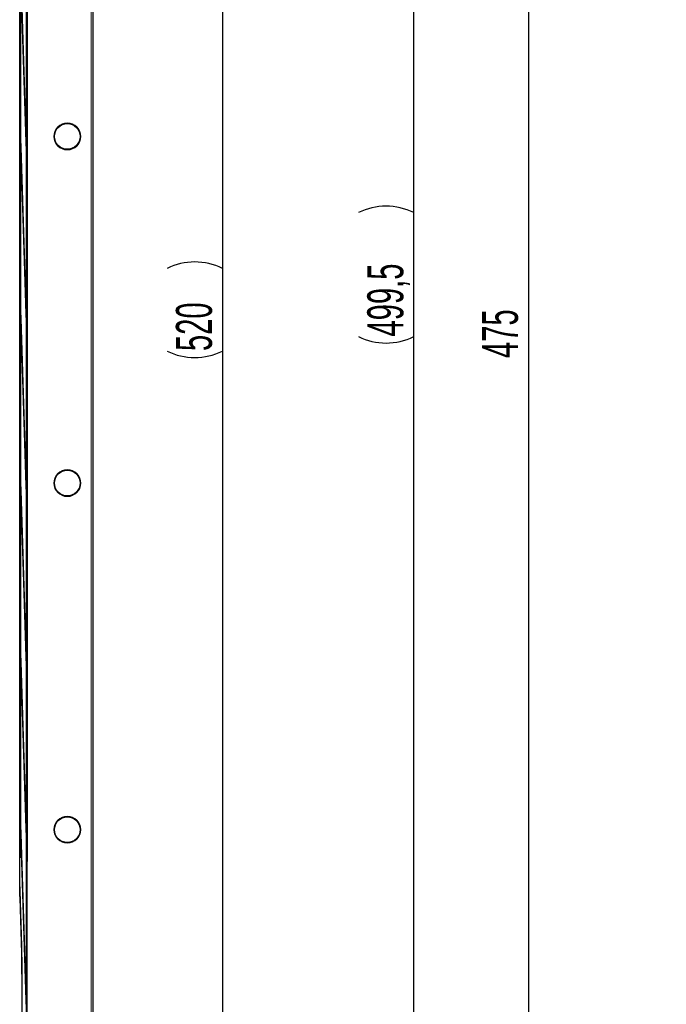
# Model space of a CAD drawing. Header units: millimetres. Extents: x 5 to 418, y 2 to 292.
# Tile 11 of 47: x 123 to 186, y 100 to 196. Entities that reach past the tile are written whole.
import ezdxf

# ---------------------------------------------------------------- set-up
doc = ezdxf.new("R2010")
doc.units = ezdxf.units.MM
doc.layers.add('SLD-0', color=7, linetype='Continuous')
doc.styles.add('SLDTEXTSTYLE0', font='TXT', dxfattribs={"width": 0.605})
doc.dimstyles.new('SLDDIMSTYLE0', dxfattribs={"dimtxt": 3.5, "dimasz": 3.302, "dimexe": 0, "dimexo": 0.0625, "dimgap": 0.875, "dimtad": 1, "dimdec": 1, "dimlfac": 3, "dimrnd": 1e-09, "dimzin": 12, "dimdsep": 46, "dimtxsty": 'SLDTEXTSTYLE0', "dimsah": 1, "dimcen": 0.09, "dimadec": 0, "dimazin": 3, "dimtfac": 1, "dimtofl": 0, "dimtmove": 0, "dimatfit": 3, "dimfxl": 1, "dimfrac": 2, "dimtolj": 1, "dimtzin": 12, "dimarcsym": 0})
doc.dimstyles.new('SLDDIMSTYLE2', dxfattribs={"dimtxt": 3.5, "dimasz": 3.302, "dimexe": 0, "dimexo": 0.0625, "dimgap": 0.875, "dimtad": 1, "dimlfac": 3, "dimrnd": 1e-09, "dimzin": 12, "dimdsep": 46, "dimtxsty": 'SLDTEXTSTYLE0', "dimsah": 1, "dimcen": 0.09, "dimadec": 0, "dimazin": 3, "dimtfac": 1, "dimtofl": 0, "dimtmove": 0, "dimatfit": 3, "dimfxl": 1, "dimfrac": 2, "dimtolj": 1, "dimtzin": 12, "dimarcsym": 0})

# ---------------------------------------------------------------- blocks, each defined once
blk = doc.blocks.new('_D')
at = {"layer": 'SLD-0', "color": 7}
for p, q in [((218.518, 246.138), (171.896, 246.138)), ((172.896, 246.138), (172.896, 87.816)), ((191.018, 87.816), (171.896, 87.816))]:
    blk.add_line(p, q, dxfattribs=at)
for points in [[(172.896, 246.138), (172.388, 242.836), (173.404, 242.836)], [(172.896, 87.816), (173.404, 91.118), (172.388, 91.118)]]:
    blk.add_solid(points, dxfattribs=at)
at = {"layer": 'SLD-0', "color": 7, "insert": (168.384, 162.966), "char_height": 3.5, "attachment_point": 1, "rotation": 90, "style": 'SLDTEXTSTYLE0'}
blk.add_mtext('475', dxfattribs=at)
blk = doc.blocks.new('_D_6')
at = {"layer": 'SLD-0', "color": 7}
for p, q in [((220.685, 254.319), (160.758, 254.319)), ((161.758, 87.816), (161.758, 254.319)), ((191.018, 87.816), (160.758, 87.816))]:
    blk.add_line(p, q, dxfattribs=at)
for centre, start, end in [((159.072, 171.711), 63.43495, 116.56505), ((159.072, 170.423), 243.43495, 296.56505)]:
    blk.add_arc(centre, 6.006, start, end, dxfattribs=at)
for points in [[(161.758, 254.319), (161.25, 251.017), (162.266, 251.017)], [(161.758, 87.816), (162.266, 91.118), (161.25, 91.118)]]:
    blk.add_solid(points, dxfattribs=at)
at = {"layer": 'SLD-0', "color": 7, "insert": (157.246, 165.052), "char_height": 3.5, "attachment_point": 1, "rotation": 90, "style": 'SLDTEXTSTYLE0'}
blk.add_mtext('499,5', dxfattribs=at)
blk = doc.blocks.new('_D_8')
at = {"layer": 'SLD-0', "color": 7}
for p, q in [((128.938, 254.319), (144.17, 254.319)), ((143.17, 254.319), (143.17, 80.986)), ((128.938, 80.986), (144.17, 80.986))]:
    blk.add_line(p, q, dxfattribs=at)
for centre, start, end in [((140.484, 166.291), 63.43495, 116.56505), ((140.484, 169.013), 243.43495, 296.56505)]:
    blk.add_arc(centre, 6.006, start, end, dxfattribs=at)
for points in [[(143.17, 254.319), (142.662, 251.017), (143.678, 251.017)], [(143.17, 80.986), (143.678, 84.288), (142.662, 84.288)]]:
    blk.add_solid(points, dxfattribs=at)
at = {"layer": 'SLD-0', "color": 7, "insert": (138.658, 163.642), "char_height": 3.5, "attachment_point": 1, "rotation": 90, "style": 'SLDTEXTSTYLE0'}
blk.add_mtext('520', dxfattribs=at)

msp = doc.modelspace()

# ---------------------------------------------------------------- linework, layer by layer
at = {"color": 7, "linetype": 'Continuous', "lineweight": 18}
for p, q in [((130.4172, 82.6522), (130.4172, 252.6522)), ((130.5839, 252.6522), (130.5839, 82.6522)), ((123.4888, 240.8178), (123.4888, 114.0565)), ((124.2236, 239.2406), (124.2236, 114.0639)), ((123.4805, 114.0565), (123.4888, 114.0565)), ((124.1941, 114.0639), (124.2236, 114.0639)), ((123.5181, 111.2275), (123.6853, 105.8389)), ((123.6792, 105.1416), (123.5136, 110.5302)), ((123.6792, 105.1416), (123.6792, 105.1437)), ((123.705, 102.8944), (123.7157, 102.8944)), ((123.7157, 102.8944), (123.7157, 90.6509))]:
    msp.add_line(p, q, dxfattribs=at)
at = {"color": 7, "linetype": 'Continuous', "lineweight": 25}
for p, q in [((130.6043, 82.6522), (130.6043, 252.6522)), ((123.4805, 113.7644), (123.4805, 245.1787)), ((124.1941, 90.1383), (124.1941, 245.6513)), ((123.5554, 239.2856), (123.5554, 114.4189)), ((123.5633, 114.4189), (123.5633, 239.2856)), ((124.1198, 239.2856), (124.1198, 93.6522)), ((124.1277, 93.6522), (124.1277, 239.2856)), ((123.583, 200.0888), (124.0962, 183.5518)), ((124.1001, 183.9271), (123.5869, 200.4641)), ((123.5869, 183.7974), (123.583, 183.4221)), ((124.1001, 167.2605), (123.5869, 183.7974)), ((124.1001, 183.9271), (124.0851, 183.9109)), ((124.0962, 183.5518), (124.1001, 183.9271)), ((123.583, 183.4221), (124.0962, 166.8852)), ((123.5869, 167.1308), (123.583, 166.7555)), ((123.583, 166.7555), (124.0962, 150.2185)), ((124.1001, 150.5938), (123.5869, 167.1308)), ((124.1001, 167.2605), (124.0851, 167.2443)), ((124.0962, 166.8852), (124.1001, 167.2605)), ((123.5869, 150.4641), (123.583, 150.0888)), ((124.1001, 133.9271), (123.5869, 150.4641)), ((124.1001, 150.5938), (124.0851, 150.5776)), ((124.0962, 150.2185), (124.1001, 150.5938)), ((123.583, 150.0888), (124.0962, 133.5518)), ((124.1001, 133.9271), (124.0851, 133.9109)), ((124.0962, 133.5518), (124.1001, 133.9271)), ((123.5869, 133.7974), (123.583, 133.4221)), ((123.583, 133.4221), (124.0962, 116.8852)), ((124.1001, 117.2605), (123.5869, 133.7974)), ((123.5869, 117.1308), (123.583, 116.7555)), ((123.583, 116.7555), (124.0962, 100.2185)), ((124.1001, 100.5938), (123.5869, 117.1308)), ((124.1001, 117.2605), (124.0851, 117.2443)), ((124.0962, 116.8852), (124.1001, 117.2605)), ((123.5554, 114.4189), (123.5633, 114.4189)), ((123.6792, 105.1437), (123.5136, 110.5323)), ((123.5136, 110.5302), (123.5136, 110.5323)), ((123.7052, 90.0248), (123.7052, 102.6024)), ((124.1001, 100.5938), (124.0851, 100.5776)), ((124.0962, 100.2185), (124.1001, 100.5938))]:
    msp.add_line(p, q, dxfattribs=at)
at = {"color": 7, "linetype": 'Continuous', "lineweight": 18}
for centre in [(128.1043, 184.4856), (128.1043, 150.8189), (128.1043, 117.1522)]:
    msp.add_circle(centre, 1.3167, dxfattribs=at)
at = {"color": 7, "linetype": 'Continuous', "lineweight": 25}
for centre in [(128.1043, 184.4856), (128.1043, 150.8189), (128.1043, 117.1522)]:
    msp.add_circle(centre, 1.25, dxfattribs=at)
at = {"color": 7, "linetype": 'Continuous', "lineweight": 18}
msp.add_arc((123.6292, 105.8408), 0.0561, 302.379255, 358.011417, dxfattribs=at)
at = {"color": 7, "linetype": 'Continuous', "lineweight": 25}
msp.add_arc((26.7506, 102.879), 96.955, 359.836534, 1.337224, dxfattribs=at)
at = {"color": 7, "linetype": 'Continuous', "lineweight": 18}
for centre, major_axis, ratio, start_param, end_param in [((123.5473, 114.0565), (0, 3.2667), 0.0179167, 1.5707963, 2.6179939), ((123.8898, 114.0654), (-0.1722, 0.2874), 0.9948398, 3.7469844, 4.1704042), ((123.6548, 102.8944), (0, 3.4), 0.0179167, 4.712389, 5.7595865)]:
    msp.add_ellipse(centre, major_axis=major_axis, ratio=ratio, start_param=start_param, end_param=end_param, dxfattribs=at)
at = {"color": 7, "linetype": 'Continuous', "lineweight": 25}
msp.add_open_spline([(123.5136, 110.5302), (123.5075, 110.7757), (123.4954, 111.2666), (123.4857, 112.2164), (123.4812, 113.0643), (123.4807, 113.5284), (123.4805, 113.7644)], degree=3, knots=[0, 0, 0, 0, 0.321785, 0.64357, 0.8186773, 1, 1, 1, 1], dxfattribs=at)

# ---------------------------------------------------------------- dimensions: what is measured, and where the dimension line sits
at = {"layer": 'SLD-0', "color": 7}
for base, p1, p2, dimstyle, picture, middle in [((143.17, 80.9856), (128.9376, 254.3189), (128.9376, 80.9856), 'SLDDIMSTYLE2', '_D_8', (143.17, 167.6522)), ((161.7576, 254.3189), (191.0182, 87.8156), (220.6849, 254.3189), 'SLDDIMSTYLE0', '_D_6', (161.7576, 171.0672))]:
    dim = msp.add_linear_dim(base=base, p1=p1, p2=p2, angle=90, text='(<>)', dimstyle=dimstyle, dxfattribs=at)
    dim.commit()
    dim.dimension.update_dxf_attribs({"geometry": picture, "text_midpoint": middle, "dimtype": 160})
dim = msp.add_linear_dim(base=(172.8957, 87.8156), p1=(218.5182, 246.1377), p2=(191.0182, 87.8156), angle=90, dimstyle='SLDDIMSTYLE0', dxfattribs=at)
dim.commit()
dim.dimension.update_dxf_attribs({"geometry": '_D', "text_midpoint": (172.8957, 166.9766), "dimtype": 160})

doc.saveas('drawing.dxf')
